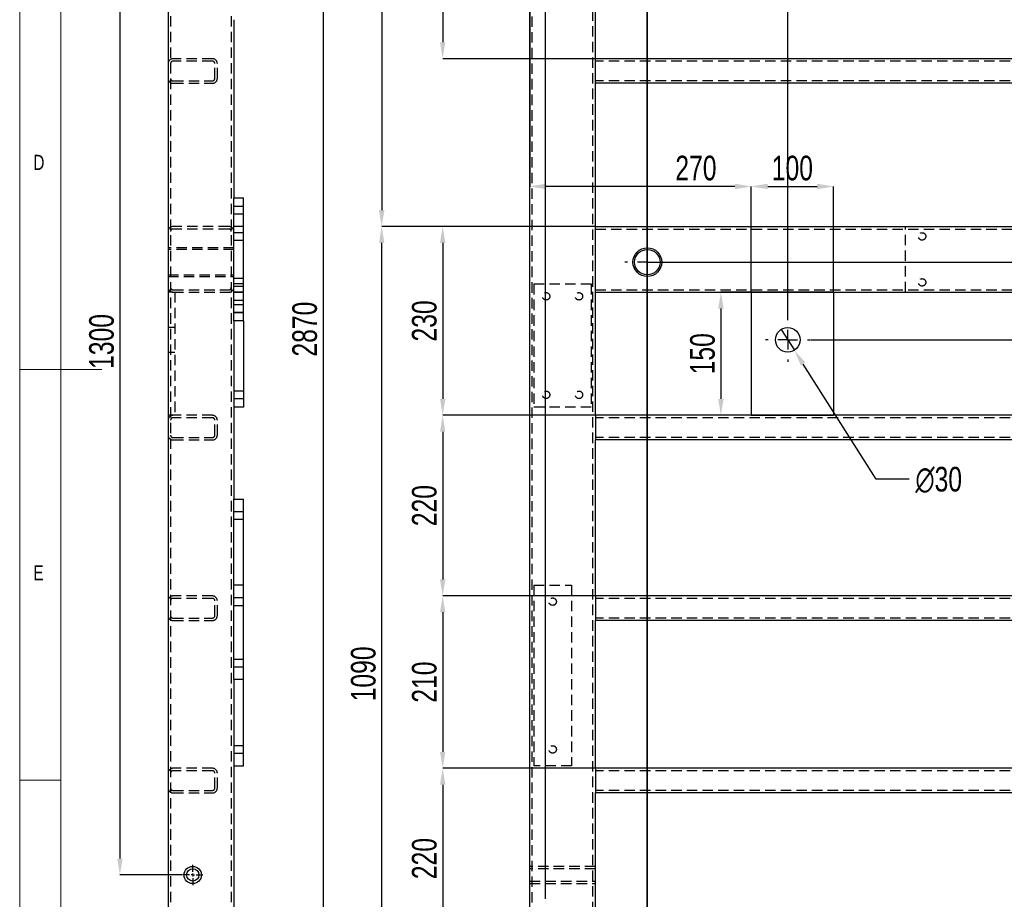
# Model space of a CAD drawing. Header units: millimetres. Extents: x 5 to 589, y 5 to 415.
# Tile 3 of 18: x 5 to 125, y 145 to 253. Entities that reach past the tile are written whole.
import ezdxf

# ---------------------------------------------------------------- set-up
doc = ezdxf.new("R2010")
doc.units = ezdxf.units.MM
doc.header["$PDSIZE"] = -1
doc.linetypes.add('CENTERX2', pattern=[20.32, 12.7, -2.54, 2.54, -2.54])
doc.linetypes.add('HIDDEN', pattern=[1.905, 1.27, -0.635])
for name, color, linetype in [('COTES', 1, 'Continuous'), ('NOTES', 6, 'Continuous'), ('TRAIT-MIXTES', 3, 'CENTERX2'), ('TRAIT-TIRET', 2, 'HIDDEN')]:
    doc.layers.add(name, color=color, linetype=linetype)
doc.layers.add('TRAIT-FORT', color=4, linetype='Continuous', lineweight=25)
doc.styles.add('SLDTEXTSTYLE0', font='TXT', dxfattribs={"width": 0.75})
doc.dimstyles.new('SLDDIMSTYLE1', dxfattribs={"dimtxt": 3, "dimasz": 2, "dimexe": 0, "dimexo": 0.0625, "dimgap": 0.75, "dimtad": 0, "dimtih": 1, "dimtoh": 1, "dimdec": 0, "dimlfac": 10, "dimrnd": 1e-09, "dimzin": 12, "dimdsep": 46, "dimtxsty": 'SLDTEXTSTYLE0', "dimsah": 1, "dimcen": 0.09, "dimadec": 0, "dimazin": 3, "dimtfac": 1, "dimtdec": 0, "dimtofl": 0, "dimtmove": 0, "dimatfit": 3, "dimfxl": 1, "dimfrac": 2, "dimtolj": 1, "dimtzin": 12, "dimarcsym": 0})
doc.dimstyles.new('SLDDIMSTYLE2', dxfattribs={"dimtxt": 3, "dimasz": 2, "dimexe": 0, "dimexo": 0.0625, "dimgap": 0.75, "dimtad": 1, "dimdec": 0, "dimlfac": 10, "dimrnd": 1e-09, "dimzin": 12, "dimdsep": 46, "dimtxsty": 'SLDTEXTSTYLE0', "dimsah": 1, "dimcen": 0.09, "dimadec": 0, "dimazin": 3, "dimtfac": 1, "dimtdec": 0, "dimtofl": 0, "dimtmove": 0, "dimatfit": 3, "dimfxl": 1, "dimfrac": 2, "dimtolj": 1, "dimtzin": 12, "dimarcsym": 0})
doc.dimstyles.new('SLDDIMSTYLE3', dxfattribs={"dimtxt": 3, "dimasz": 2, "dimexe": 0, "dimexo": 0.0625, "dimgap": 0.75, "dimtad": 0, "dimtih": 1, "dimtoh": 1, "dimdec": 0, "dimlfac": 10, "dimrnd": 1e-09, "dimzin": 12, "dimdsep": 46, "dimtxsty": 'SLDTEXTSTYLE0', "dimblk1": 'NONE', "dimsah": 1, "dimcen": 0, "dimadec": 0, "dimazin": 3, "dimtfac": 1, "dimtdec": 0, "dimtmove": 0, "dimatfit": 3, "dimldrblk": 'NONE', "dimfxl": 1, "dimfrac": 2, "dimtolj": 1, "dimtzin": 12, "dimarcsym": 0})

# ---------------------------------------------------------------- blocks, each defined once
blk = doc.blocks.new('_D_3')
at = {"layer": 'COTES', "color": 0, "lineweight": -2, "transparency": 16777216}
blk.add_line((81.53, 223.09), (172.16, 223.09), dxfattribs=at)
at = {"layer": 'Defpoints', "color": 0, "transparency": 16777216}
for p in [(164.13, 358.43), (81.46, 223.09), (172.16, 223.09)]:
    blk.add_point(p, dxfattribs=at)
at = {"layer": 'COTES', "color": 0, "transparency": 16777216, "insert": (176.66, 223.09), "char_height": 3, "attachment_point": 5, "style": 'SLDTEXTSTYLE0'}
blk.add_mtext('\\A1;1353', dxfattribs=at)
blk = doc.blocks.new('_D_4')
at = {"layer": 'COTES', "color": 0, "lineweight": -2, "transparency": 16777216}
blk.add_line((101.33, 213.63), (172.16, 213.63), dxfattribs=at)
at = {"layer": 'Defpoints', "color": 0, "transparency": 16777216}
for p in [(164.13, 358.43), (101.27, 213.63), (172.16, 213.63)]:
    blk.add_point(p, dxfattribs=at)
at = {"layer": 'COTES', "color": 0, "transparency": 16777216, "insert": (176.66, 213.63), "char_height": 3, "attachment_point": 5, "style": 'SLDTEXTSTYLE0'}
blk.add_mtext('\\A1;1448', dxfattribs=at)
blk = doc.blocks.new('_D_5')
at = {"layer": 'COTES', "color": 0, "lineweight": -2, "transparency": 16777216}
blk.add_line((69.12, 142.52), (172.16, 142.52), dxfattribs=at)
at = {"layer": 'Defpoints', "color": 0, "transparency": 16777216}
for p in [(164.13, 358.43), (69.05, 142.52), (172.16, 142.52)]:
    blk.add_point(p, dxfattribs=at)
at = {"layer": 'COTES', "color": 0, "transparency": 16777216, "insert": (176.66, 142.52), "char_height": 3, "attachment_point": 5, "style": 'SLDTEXTSTYLE0'}
blk.add_mtext('\\A1;2159', dxfattribs=at)
blk = doc.blocks.new('_D_8')
at = {"layer": 'COTES', "color": 0, "lineweight": -2, "transparency": 16777216}
for p, q in [((71.94, 364.93), (71.94, 368.93)), ((69.05, 360.93), (71.94, 364.93)), ((69.05, 145.53), (69.05, 360.93))]:
    blk.add_line(p, q, dxfattribs=at)
at = {"layer": 'Defpoints', "color": 0, "transparency": 16777216}
for p in [(71.94, 368.93), (67.13, 358.43), (69.05, 145.47)]:
    blk.add_point(p, dxfattribs=at)
at = {"layer": 'COTES', "color": 0, "transparency": 16777216, "insert": (71.94, 371.18), "char_height": 3, "attachment_point": 5, "rotation": 90, "style": 'SLDTEXTSTYLE0'}
blk.add_mtext('\\A1;19', dxfattribs=at)
blk = doc.blocks.new('_D_10')
at = {"layer": 'COTES', "color": 0, "lineweight": -2, "transparency": 16777216}
blk.add_line((98.57, 216.4), (98.57, 368.93), dxfattribs=at)
at = {"layer": 'Defpoints', "color": 0, "transparency": 16777216}
for p in [(98.57, 368.93), (67.13, 358.43), (98.57, 216.33)]:
    blk.add_point(p, dxfattribs=at)
at = {"layer": 'COTES', "color": 0, "transparency": 16777216, "insert": (98.57, 372.31), "char_height": 3, "attachment_point": 5, "rotation": 90, "style": 'SLDTEXTSTYLE0'}
blk.add_mtext('\\A1;314', dxfattribs=at)
blk = doc.blocks.new('_D_12')
at = {"layer": 'COTES', "color": 0, "lineweight": -2, "transparency": 16777216}
for p, q in [((67.07, 358.43), (41.96, 358.43)), ((41.96, 356.43), (41.96, 73.43)), ((67.07, 71.43), (41.96, 71.43))]:
    blk.add_line(p, q, dxfattribs=at)
at = {"layer": 'COTES', "color": 0, "transparency": 16777216}
for points in [[(41.63, 356.43), (42.3, 356.43), (41.96, 358.43)], [(41.63, 73.43), (42.3, 73.43), (41.96, 71.43)]]:
    blk.add_solid(points, dxfattribs=at)
at = {"layer": 'Defpoints', "color": 0, "transparency": 16777216}
for p in [(67.13, 358.43), (41.96, 71.43), (67.13, 71.43)]:
    blk.add_point(p, dxfattribs=at)
at = {"layer": 'COTES', "color": 0, "transparency": 16777216, "insert": (38.21, 214.93), "char_height": 3, "attachment_point": 2, "rotation": 90, "style": 'SLDTEXTSTYLE0'}
blk.add_mtext('\\A1;2870', dxfattribs=at)
blk = doc.blocks.new('_D_14')
at = {"layer": 'COTES', "color": 0, "lineweight": -2, "transparency": 16777216}
for p, q in [((75.07, 312.43), (49.1, 312.43)), ((49.1, 310.43), (49.1, 229.43)), ((75.07, 227.43), (49.1, 227.43))]:
    blk.add_line(p, q, dxfattribs=at)
at = {"layer": 'COTES', "color": 0, "transparency": 16777216}
for points in [[(48.77, 310.43), (49.43, 310.43), (49.1, 312.43)], [(48.77, 229.43), (49.43, 229.43), (49.1, 227.43)]]:
    blk.add_solid(points, dxfattribs=at)
at = {"layer": 'Defpoints', "color": 0, "transparency": 16777216}
for p in [(75.13, 312.43), (49.1, 227.43), (75.13, 227.43)]:
    blk.add_point(p, dxfattribs=at)
at = {"layer": 'COTES', "color": 0, "transparency": 16777216, "insert": (45.35, 269.93), "char_height": 3, "attachment_point": 2, "rotation": 90, "style": 'SLDTEXTSTYLE0'}
blk.add_mtext('\\A1;850', dxfattribs=at)
blk = doc.blocks.new('_D_18')
at = {"layer": 'COTES', "color": 0, "lineweight": -2, "transparency": 16777216}
for p, q in [((75.07, 270.93), (56.53, 270.93)), ((56.53, 268.93), (56.53, 249.88)), ((75.07, 247.88), (56.53, 247.88))]:
    blk.add_line(p, q, dxfattribs=at)
at = {"layer": 'COTES', "color": 0, "transparency": 16777216}
for points in [[(56.2, 268.93), (56.86, 268.93), (56.53, 270.93)], [(56.2, 249.88), (56.86, 249.88), (56.53, 247.88)]]:
    blk.add_solid(points, dxfattribs=at)
at = {"layer": 'Defpoints', "color": 0, "transparency": 16777216}
for p in [(75.13, 270.93), (56.53, 247.88), (75.13, 247.88)]:
    blk.add_point(p, dxfattribs=at)
at = {"layer": 'COTES', "color": 0, "transparency": 16777216, "insert": (52.78, 259.41), "char_height": 3, "attachment_point": 2, "rotation": 90, "style": 'SLDTEXTSTYLE0'}
blk.add_mtext('\\A1;230', dxfattribs=at)
blk = doc.blocks.new('_D_19')
at = {"layer": 'COTES', "color": 0, "lineweight": -2, "transparency": 16777216}
for p, q in [((75.07, 227.43), (56.53, 227.43)), ((56.53, 225.43), (56.53, 206.43)), ((75.07, 204.43), (56.53, 204.43))]:
    blk.add_line(p, q, dxfattribs=at)
at = {"layer": 'COTES', "color": 0, "transparency": 16777216}
for points in [[(56.2, 225.43), (56.86, 225.43), (56.53, 227.43)], [(56.2, 206.43), (56.86, 206.43), (56.53, 204.43)]]:
    blk.add_solid(points, dxfattribs=at)
at = {"layer": 'Defpoints', "color": 0, "transparency": 16777216}
for p in [(75.13, 227.43), (56.53, 204.43), (75.13, 204.43)]:
    blk.add_point(p, dxfattribs=at)
at = {"layer": 'COTES', "color": 0, "transparency": 16777216, "insert": (52.78, 215.93), "char_height": 3, "attachment_point": 2, "rotation": 90, "style": 'SLDTEXTSTYLE0'}
blk.add_mtext('\\A1;230', dxfattribs=at)
blk = doc.blocks.new('_D_20')
at = {"layer": 'COTES', "color": 0, "lineweight": -2, "transparency": 16777216}
for p, q in [((75.07, 204.43), (56.53, 204.43)), ((56.53, 202.43), (56.53, 184.43)), ((75.07, 182.43), (56.53, 182.43))]:
    blk.add_line(p, q, dxfattribs=at)
at = {"layer": 'COTES', "color": 0, "transparency": 16777216}
for points in [[(56.2, 202.43), (56.86, 202.43), (56.53, 204.43)], [(56.2, 184.43), (56.86, 184.43), (56.53, 182.43)]]:
    blk.add_solid(points, dxfattribs=at)
at = {"layer": 'Defpoints', "color": 0, "transparency": 16777216}
for p in [(75.13, 204.43), (56.53, 182.43), (75.13, 182.43)]:
    blk.add_point(p, dxfattribs=at)
at = {"layer": 'COTES', "color": 0, "transparency": 16777216, "insert": (52.78, 193.43), "char_height": 3, "attachment_point": 2, "rotation": 90, "style": 'SLDTEXTSTYLE0'}
blk.add_mtext('\\A1;220', dxfattribs=at)
blk = doc.blocks.new('_D_21')
at = {"layer": 'COTES', "color": 0, "lineweight": -2, "transparency": 16777216}
for p, q in [((75.07, 182.43), (56.53, 182.43)), ((56.53, 180.43), (56.53, 163.43)), ((75.07, 161.43), (56.53, 161.43))]:
    blk.add_line(p, q, dxfattribs=at)
at = {"layer": 'COTES', "color": 0, "transparency": 16777216}
for points in [[(56.2, 180.43), (56.86, 180.43), (56.53, 182.43)], [(56.2, 163.43), (56.86, 163.43), (56.53, 161.43)]]:
    blk.add_solid(points, dxfattribs=at)
at = {"layer": 'Defpoints', "color": 0, "transparency": 16777216}
for p in [(75.13, 182.43), (56.53, 161.43), (75.13, 161.43)]:
    blk.add_point(p, dxfattribs=at)
at = {"layer": 'COTES', "color": 0, "transparency": 16777216, "insert": (52.78, 171.93), "char_height": 3, "attachment_point": 2, "rotation": 90, "style": 'SLDTEXTSTYLE0'}
blk.add_mtext('\\A1;210', dxfattribs=at)
blk = doc.blocks.new('_D_22')
at = {"layer": 'COTES', "color": 0, "lineweight": -2, "transparency": 16777216}
for p, q in [((75.07, 161.43), (56.53, 161.43)), ((56.53, 159.43), (56.53, 141.43)), ((75.07, 139.43), (56.53, 139.43))]:
    blk.add_line(p, q, dxfattribs=at)
at = {"layer": 'COTES', "color": 0, "transparency": 16777216}
for points in [[(56.2, 159.43), (56.86, 159.43), (56.53, 161.43)], [(56.2, 141.43), (56.86, 141.43), (56.53, 139.43)]]:
    blk.add_solid(points, dxfattribs=at)
at = {"layer": 'Defpoints', "color": 0, "transparency": 16777216}
for p in [(75.13, 161.43), (56.53, 139.43), (75.13, 139.43)]:
    blk.add_point(p, dxfattribs=at)
at = {"layer": 'COTES', "color": 0, "transparency": 16777216, "insert": (52.78, 150.43), "char_height": 3, "attachment_point": 2, "rotation": 90, "style": 'SLDTEXTSTYLE0'}
blk.add_mtext('\\A1;220', dxfattribs=at)
blk = doc.blocks.new('_D_24')
at = {"layer": 'COTES', "color": 0, "lineweight": -2, "transparency": 16777216}
for p, q in [((75.07, 227.43), (49.1, 227.43)), ((49.1, 120.43), (49.1, 225.43)), ((75.07, 118.43), (49.1, 118.43))]:
    blk.add_line(p, q, dxfattribs=at)
at = {"layer": 'COTES', "color": 0, "transparency": 16777216}
for points in [[(48.77, 225.43), (49.43, 225.43), (49.1, 227.43)], [(48.77, 120.43), (49.43, 120.43), (49.1, 118.43)]]:
    blk.add_solid(points, dxfattribs=at)
at = {"layer": 'Defpoints', "color": 0, "transparency": 16777216}
for p in [(49.1, 227.43), (75.13, 227.43), (75.13, 118.43)]:
    blk.add_point(p, dxfattribs=at)
at = {"layer": 'COTES', "color": 0, "transparency": 16777216, "insert": (45.35, 172.93), "char_height": 3, "attachment_point": 2, "rotation": 90, "style": 'SLDTEXTSTYLE0'}
blk.add_mtext('\\A1;1090', dxfattribs=at)
blk = doc.blocks.new('_D_28')
at = {"layer": 'COTES', "color": 0, "lineweight": -2, "transparency": 16777216}
for p, q in [((104.07, 219.43), (90.42, 219.43)), ((90.42, 217.43), (90.42, 206.43)), ((104.07, 204.43), (90.42, 204.43))]:
    blk.add_line(p, q, dxfattribs=at)
at = {"layer": 'COTES', "color": 0, "transparency": 16777216}
for points in [[(90.09, 217.43), (90.76, 217.43), (90.42, 219.43)], [(90.09, 206.43), (90.76, 206.43), (90.42, 204.43)]]:
    blk.add_solid(points, dxfattribs=at)
at = {"layer": 'Defpoints', "color": 0, "transparency": 16777216}
for p in [(104.13, 219.43), (90.42, 204.43), (104.13, 204.43)]:
    blk.add_point(p, dxfattribs=at)
at = {"layer": 'COTES', "color": 0, "transparency": 16777216, "insert": (86.67, 211.93), "char_height": 3, "attachment_point": 2, "rotation": 90, "style": 'SLDTEXTSTYLE0'}
blk.add_mtext('\\A1;150', dxfattribs=at)
blk = doc.blocks.new('_D_29')
at = {"layer": 'COTES', "color": 0, "lineweight": -2, "transparency": 16777216}
for p, q in [((94.13, 219.49), (94.13, 232.31)), ((96.13, 232.31), (102.13, 232.31)), ((104.13, 219.49), (104.13, 232.31))]:
    blk.add_line(p, q, dxfattribs=at)
at = {"layer": 'COTES', "color": 0, "transparency": 16777216}
for points in [[(96.13, 232.65), (96.13, 231.98), (94.13, 232.31)], [(102.13, 232.65), (102.13, 231.98), (104.13, 232.31)]]:
    blk.add_solid(points, dxfattribs=at)
at = {"layer": 'Defpoints', "color": 0, "transparency": 16777216}
for p in [(104.13, 232.31), (94.13, 219.43), (104.13, 219.43)]:
    blk.add_point(p, dxfattribs=at)
at = {"layer": 'COTES', "color": 0, "transparency": 16777216, "insert": (99.13, 236.06), "char_height": 3, "attachment_point": 2, "style": 'SLDTEXTSTYLE0'}
blk.add_mtext('\\A1;100', dxfattribs=at)
blk = doc.blocks.new('_D_30')
at = {"layer": 'COTES', "color": 0, "lineweight": -2, "transparency": 16777216}
for p, q in [((67.13, 358.37), (67.13, 232.31)), ((92.13, 232.31), (69.13, 232.31)), ((94.13, 219.49), (94.13, 232.31))]:
    blk.add_line(p, q, dxfattribs=at)
at = {"layer": 'COTES', "color": 0, "transparency": 16777216}
for points in [[(69.13, 232.65), (69.13, 231.98), (67.13, 232.31)], [(92.13, 232.65), (92.13, 231.98), (94.13, 232.31)]]:
    blk.add_solid(points, dxfattribs=at)
at = {"layer": 'Defpoints', "color": 0, "transparency": 16777216}
for p in [(67.13, 358.43), (67.13, 232.31), (94.13, 219.43)]:
    blk.add_point(p, dxfattribs=at)
at = {"layer": 'COTES', "color": 0, "transparency": 16777216, "insert": (87.38, 236.06), "char_height": 3, "attachment_point": 2, "style": 'SLDTEXTSTYLE0'}
blk.add_mtext('\\A1;270', dxfattribs=at)
blk = doc.blocks.new('_D_32')
at = {"layer": 'COTES', "color": 0, "lineweight": -2, "transparency": 16777216}
for p, q in [((97.76, 214.9), (99.37, 212.37)), ((109.32, 196.65), (100.44, 210.68)), ((113.37, 196.65), (109.32, 196.65))]:
    blk.add_line(p, q, dxfattribs=at)
at = {"layer": 'COTES', "color": 0, "transparency": 16777216}
blk.add_solid([(100.72, 210.86), (100.16, 210.5), (99.37, 212.37)], dxfattribs=at)
at = {"layer": 'Defpoints', "color": 0, "transparency": 16777216}
for p in [(97.76, 214.9), (99.37, 212.37)]:
    blk.add_point(p, dxfattribs=at)
at = {"layer": 'COTES', "color": 0, "transparency": 16777216, "insert": (114.12, 198.15), "char_height": 3, "attachment_point": 1, "style": 'SLDTEXTSTYLE0'}
blk.add_mtext('\\A1;∅30', dxfattribs=at)
blk = doc.blocks.new('_NONE')
blk = doc.blocks.new('SW_CENTERMARKSYMBOL_2')
at = {"layer": 'TRAIT-MIXTES', "color": 0}
for p, q in [((0, 2.4), (0, 2.75)), ((0, 0), (0, 1.2)), ((-2.4, 0), (-2.75, 0)), ((0, 0), (-1.2, 0)), ((0, 0), (0, -1.2)), ((0, 0), (1.2, 0)), ((2.4, 0), (2.75, 0)), ((0, -2.4), (0, -2.75))]:
    blk.add_line(p, q, dxfattribs=at)
blk = doc.blocks.new('SW_CENTERMARKSYMBOL_4')
at = {"layer": 'TRAIT-MIXTES', "color": 0}
for p, q in [((0, 2.4), (0, 2.7)), ((0, 0), (0, 1.2)), ((-2.4, 0), (-2.7, 0)), ((0, 0), (-1.2, 0)), ((0, 0), (0, -1.2)), ((0, 0), (1.2, 0)), ((2.4, 0), (2.7, 0)), ((0, -2.4), (0, -2.7))]:
    blk.add_line(p, q, dxfattribs=at)
blk = doc.blocks.new('_D_80')
at = {"layer": 'COTES', "color": 0, "lineweight": -2, "transparency": 16777216}
for p, q in [((24.77, 278.43), (17.21, 278.43)), ((17.21, 276.43), (17.21, 150.43)), ((24.77, 148.43), (17.21, 148.43))]:
    blk.add_line(p, q, dxfattribs=at)
at = {"layer": 'COTES', "color": 0, "transparency": 16777216}
for points in [[(16.88, 276.43), (17.54, 276.43), (17.21, 278.43)], [(16.88, 150.43), (17.54, 150.43), (17.21, 148.43)]]:
    blk.add_solid(points, dxfattribs=at)
at = {"layer": 'Defpoints', "color": 0, "transparency": 16777216}
for p in [(24.83, 278.43), (17.21, 148.43), (24.83, 148.43)]:
    blk.add_point(p, dxfattribs=at)
at = {"layer": 'COTES', "color": 0, "transparency": 16777216, "insert": (13.46, 213.43), "char_height": 3, "attachment_point": 2, "rotation": 90, "style": 'SLDTEXTSTYLE0'}
blk.add_mtext('\\A1;1300', dxfattribs=at)
blk = doc.blocks.new('SW_CENTERMARKSYMBOL_32')
at = {"layer": 'TRAIT-MIXTES', "color": 0}
for p, q in [((0, 0.4), (0, 1.25)), ((-0.4, 0), (-1.25, 0)), ((0, 0), (-0.2, 0)), ((0, 0), (0, 0.2)), ((0, 0), (0, -0.2)), ((0, 0), (0.2, 0)), ((0.4, 0), (1.25, 0)), ((0, -0.4), (0, -1.25))]:
    blk.add_line(p, q, dxfattribs=at)

msp = doc.modelspace()

# ---------------------------------------------------------------- linework, layer by layer
at = {"lineweight": 18}
for p, q in [((5, 415), (5, 5)), ((10, 410), (10, 10)), ((32.28, 229.93), (31.08, 229.93)), ((32.28, 229.93), (31.08, 229.93)), ((32.28, 228.93), (31.08, 228.93)), ((32.28, 228.93), (31.08, 228.93)), ((32.28, 217.93), (31.08, 217.93)), ((32.28, 217.93), (31.08, 217.93)), ((32.28, 216.93), (31.08, 216.93)), ((32.28, 216.93), (31.08, 216.93)), ((5, 210), (15, 210)), ((10, 160), (5, 160))]:
    msp.add_line(p, q, dxfattribs=at)
at = {"lineweight": 35}
msp.add_line((81.43, 321.3), (81.43, 63.43), dxfattribs=at)
at = {"layer": 'TRAIT-FORT', "lineweight": 25}
for p, q in [((23.08, 357.83), (23.08, 72.03)), ((67.13, 71.43), (67.13, 358.43)), ((75.13, 247.88), (75.13, 267.93)), ((31.08, 252.63), (31.08, 230.93)), ((156.13, 247.88), (75.13, 247.88)), ((75.13, 247.28), (75.13, 247.88)), ((75.13, 245.48), (75.13, 247.28)), ((75.13, 244.88), (75.13, 245.48)), ((75.13, 227.43), (75.13, 244.88)), ((156.13, 244.88), (75.13, 244.88)), ((31.08, 215.93), (31.08, 230.93)), ((31.08, 230.93), (32.28, 230.93)), ((32.28, 215.93), (32.28, 230.93)), ((75.13, 227.43), (156.13, 227.43)), ((75.13, 226.83), (75.13, 227.43)), ((75.13, 220.03), (75.13, 226.83)), ((75.13, 219.43), (75.13, 220.03)), ((75.13, 219.43), (94.13, 219.43)), ((75.13, 204.43), (75.13, 219.43)), ((94.13, 219.43), (94.13, 204.43)), ((94.13, 219.43), (104.13, 219.43)), ((104.13, 219.43), (156.13, 219.43)), ((104.13, 219.43), (104.13, 204.43)), ((32.28, 215.93), (31.08, 215.93)), ((31.08, 215.93), (31.08, 194.23)), ((32.28, 215.93), (32.28, 205.43)), ((32.28, 205.43), (31.08, 205.43)), ((94.13, 204.43), (75.13, 204.43)), ((75.13, 204.43), (75.13, 203.83)), ((94.13, 204.43), (104.13, 204.43)), ((156.13, 204.43), (104.13, 204.43)), ((75.13, 203.83), (75.13, 202.03)), ((75.13, 202.03), (75.13, 201.43)), ((75.13, 182.43), (75.13, 201.43)), ((156.13, 201.43), (75.13, 201.43)), ((31.08, 194.23), (32.28, 194.23)), ((31.08, 172.23), (31.08, 194.23)), ((32.28, 172.23), (32.28, 194.23)), ((156.13, 182.43), (75.13, 182.43)), ((75.13, 182.43), (75.13, 181.83)), ((75.13, 181.83), (75.13, 180.03)), ((75.13, 180.03), (75.13, 179.43)), ((75.13, 161.43), (75.13, 179.43)), ((156.13, 179.43), (75.13, 179.43)), ((32.28, 172.23), (31.08, 172.23)), ((31.08, 172.23), (31.08, 126.63)), ((32.28, 161.73), (32.28, 172.23)), ((31.08, 161.73), (32.28, 161.73)), ((156.13, 161.43), (75.13, 161.43)), ((75.13, 161.43), (75.13, 160.83)), ((75.13, 160.83), (75.13, 159.03)), ((75.13, 159.03), (75.13, 158.43)), ((75.13, 139.43), (75.13, 158.43)), ((156.13, 158.43), (75.13, 158.43))]:
    msp.add_line(p, q, dxfattribs=at)
for centre, radius in [((81.46, 223.09), 1.75), ((81.46, 223.09), 1.55), ((98.57, 213.63), 1.5), ((26.08, 148.43), 1.05), ((26.08, 148.43), 0.75)]:
    msp.add_circle(centre, radius, dxfattribs=at)
at = {"layer": 'TRAIT-TIRET'}
for p, q in [((23.38, 357.83), (23.38, 72.03)), ((30.78, 357.83), (30.78, 72.03)), ((67.43, 143.17), (67.43, 358.13)), ((74.83, 79.13), (74.83, 350.73)), ((28.48, 247.88), (23.68, 247.88)), ((28.48, 247.58), (23.68, 247.58)), ((28.78, 245.48), (28.78, 247.28)), ((29.08, 245.48), (29.08, 247.28)), ((156.13, 247.58), (75.13, 247.58)), ((23.68, 245.18), (28.48, 245.18)), ((23.68, 244.88), (28.48, 244.88)), ((156.13, 245.18), (75.13, 245.18)), ((32.28, 229.88), (31.08, 229.88)), ((31.08, 228.98), (32.28, 228.98)), ((30.48, 227.43), (23.68, 227.43)), ((30.48, 227.13), (23.68, 227.13)), ((32.28, 227.43), (31.08, 227.43)), ((75.13, 227.13), (156.13, 227.13)), ((112.93, 219.43), (112.93, 227.43)), ((32.28, 226.68), (31.08, 226.68)), ((31.08, 225.78), (32.28, 225.78)), ((31.08, 224.84), (23.08, 224.84)), ((23.38, 224.84), (23.08, 224.84)), ((31.08, 224.64), (23.08, 224.64)), ((31.08, 224.84), (30.78, 224.84)), ((23.08, 221.54), (31.08, 221.54)), ((23.08, 221.34), (31.08, 221.34)), ((23.08, 221.34), (23.38, 221.34)), ((30.78, 221.34), (31.08, 221.34)), ((32.28, 221.08), (31.08, 221.08)), ((23.68, 219.73), (30.48, 219.73)), ((32.28, 220.43), (31.08, 220.43)), ((31.08, 220.18), (32.28, 220.18)), ((67.63, 220.43), (67.63, 205.43)), ((67.63, 220.43), (74.63, 220.43)), ((74.63, 220.43), (74.63, 205.43)), ((75.13, 219.73), (156.13, 219.73)), ((23.68, 219.43), (23.08, 219.43)), ((23.68, 219.43), (30.48, 219.43)), ((23.88, 219.43), (23.88, 204.43)), ((32.28, 219.43), (31.08, 219.43)), ((32.28, 219.38), (31.08, 219.38)), ((31.08, 218.48), (32.28, 218.48)), ((32.28, 217.88), (31.08, 217.88)), ((31.08, 216.98), (32.28, 216.98)), ((23.88, 215.13), (23.08, 215.13)), ((23.08, 212.13), (23.88, 212.13)), ((32.28, 207.38), (31.08, 207.38)), ((31.08, 206.48), (32.28, 206.48)), ((74.63, 205.43), (67.63, 205.43)), ((23.68, 204.43), (23.08, 204.43)), ((28.48, 204.43), (23.68, 204.43)), ((28.48, 204.13), (23.68, 204.13)), ((156.13, 204.13), (75.13, 204.13)), ((28.78, 202.03), (28.78, 203.83)), ((29.08, 202.03), (29.08, 203.83)), ((23.68, 201.73), (28.48, 201.73)), ((156.13, 201.73), (75.13, 201.73)), ((23.68, 201.43), (28.48, 201.43)), ((32.28, 192.68), (31.08, 192.68)), ((31.08, 191.78), (32.28, 191.78)), ((32.28, 183.73), (31.08, 183.73)), ((67.63, 183.73), (67.63, 161.73)), ((67.63, 183.73), (72.23, 183.73)), ((72.23, 183.73), (72.23, 161.73)), ((28.48, 182.43), (23.68, 182.43)), ((28.48, 182.13), (23.68, 182.13)), ((28.78, 180.03), (28.78, 181.83)), ((29.08, 180.03), (29.08, 181.83)), ((32.28, 182.18), (31.08, 182.18)), ((31.08, 181.28), (32.28, 181.28)), ((156.13, 182.13), (75.13, 182.13)), ((23.68, 179.73), (28.48, 179.73)), ((23.68, 179.43), (28.48, 179.43)), ((156.13, 179.73), (75.13, 179.73)), ((32.28, 174.68), (31.08, 174.68)), ((31.08, 173.78), (32.28, 173.78)), ((32.28, 164.18), (31.08, 164.18)), ((31.08, 163.28), (32.28, 163.28)), ((28.48, 161.43), (23.68, 161.43)), ((28.48, 161.13), (23.68, 161.13)), ((28.78, 159.03), (28.78, 160.83)), ((29.08, 159.03), (29.08, 160.83)), ((72.23, 161.73), (67.63, 161.73)), ((156.13, 161.13), (75.13, 161.13)), ((23.68, 158.73), (28.48, 158.73)), ((23.68, 158.43), (28.48, 158.43)), ((156.13, 158.73), (75.13, 158.73)), ((67.13, 147.38), (67.13, 149.48)), ((75.13, 149.48), (67.13, 149.48)), ((67.43, 149.48), (67.13, 149.48)), ((75.13, 149.18), (67.13, 149.18)), ((75.13, 149.48), (74.83, 149.48)), ((67.13, 147.68), (75.13, 147.68)), ((67.13, 147.38), (75.13, 147.38)), ((67.13, 147.38), (67.43, 147.38)), ((74.83, 147.38), (75.13, 147.38))]:
    msp.add_line(p, q, dxfattribs=at)
for centre in [(114.93, 226.23), (114.93, 220.63), (69.13, 218.93), (73.13, 218.93), (69.13, 206.93), (73.13, 206.93), (69.93, 181.73), (69.93, 163.73)]:
    msp.add_circle(centre, 0.45, dxfattribs=at)
for centre, radius, start, end in [((23.68, 247.28), 0.6, 90, 180), ((23.68, 247.28), 0.3, 90, 180), ((28.48, 247.28), 0.6, 0, 90), ((28.48, 247.28), 0.3, 0, 90), ((23.68, 245.48), 0.6, 180, 270), ((23.68, 245.48), 0.3, 180, 270), ((28.48, 245.48), 0.6, 270, 0), ((28.48, 245.48), 0.3, 270, 0), ((23.68, 226.83), 0.6, 90, 180), ((23.68, 226.83), 0.3, 90, 180), ((30.48, 226.83), 0.6, 0, 90), ((30.48, 226.83), 0.3, 0, 90), ((23.68, 220.03), 0.6, 180, 270), ((23.68, 220.03), 0.3, 180, 270), ((30.48, 220.03), 0.6, 270, 0), ((30.48, 220.03), 0.3, 270, 0), ((23.68, 203.83), 0.6, 90, 180), ((23.68, 203.83), 0.3, 90, 180), ((28.48, 203.83), 0.6, 0, 90), ((28.48, 203.83), 0.3, 0, 90), ((23.68, 202.03), 0.6, 180, 270), ((23.68, 202.03), 0.3, 180, 270), ((28.48, 202.03), 0.3, 270, 0), ((28.48, 202.03), 0.6, 270, 0), ((23.68, 181.83), 0.6, 90, 180), ((28.48, 181.83), 0.6, 0, 90), ((23.68, 181.83), 0.3, 90, 180), ((28.48, 181.83), 0.3, 0, 90), ((23.68, 180.03), 0.6, 180, 270), ((23.68, 180.03), 0.3, 180, 270), ((28.48, 180.03), 0.6, 270, 0), ((28.48, 180.03), 0.3, 270, 0), ((23.68, 160.83), 0.6, 90, 180), ((23.68, 160.83), 0.3, 90, 180), ((28.48, 160.83), 0.6, 0, 90), ((28.48, 160.83), 0.3, 0, 90), ((23.68, 159.03), 0.6, 180, 270), ((23.68, 159.03), 0.3, 180, 270), ((28.48, 159.03), 0.6, 270, 0), ((28.48, 159.03), 0.3, 270, 0)]:
    msp.add_arc(centre, radius, start, end, dxfattribs=at)

# ---------------------------------------------------------------- block references
at = {"layer": 'TRAIT-MIXTES'}
for name, p in [('SW_CENTERMARKSYMBOL_2', (81.46, 223.09)), ('SW_CENTERMARKSYMBOL_4', (98.57, 213.63)), ('SW_CENTERMARKSYMBOL_32', (26.08, 148.43))]:
    msp.add_blockref(name, p, dxfattribs=at)

# ---------------------------------------------------------------- texts
at = {"layer": 'NOTES', "char_height": 1.85, "attachment_point": 1, "style": 'SLDTEXTSTYLE0'}
for s, insert in [('D', (6.67, 236.17)), ('E', (6.67, 186.17))]:
    msp.add_mtext(s, dxfattribs=dict(at, insert=insert))

# ---------------------------------------------------------------- dimensions: what is measured, and where the dimension line sits
at = {"layer": 'COTES'}
for feature_location, offset, dtype, origin, picture, middle in [((98.57, 216.33), (0, 152.6), 1, (67.13, 358.43), '_D_10', (98.57, 372.31)), ((69.05, 145.47), (2.89, 223.46), 1, (67.13, 358.43), '_D_8', (71.94, 371.18)), ((69.05, 142.52), (103.11, 0), 0, (164.13, 358.43), '_D_5', (176.66, 142.52)), ((81.46, 223.09), (90.7, 0), 0, (164.13, 358.43), '_D_3', (176.66, 223.09)), ((101.27, 213.63), (70.89, 0), 0, (164.13, 358.43), '_D_4', (176.66, 213.63))]:
    dim = msp.add_ordinate_dim(feature_location=feature_location, offset=offset, dtype=dtype, origin=origin, dimstyle='SLDDIMSTYLE1', dxfattribs=at)
    dim.commit()
    dim.dimension.update_dxf_attribs({"geometry": picture, "text_midpoint": middle})
for base, p1, p2, picture, middle in [((41.96, 71.43), (67.13, 358.43), (67.13, 71.43), '_D_12', (41.96, 214.93)), ((49.1, 227.43), (75.13, 312.43), (75.13, 227.43), '_D_14', (49.1, 269.93)), ((17.21, 148.43), (24.83, 278.43), (24.83, 148.43), '_D_80', (17.21, 213.43)), ((56.53079253, 247.88067688), (75.13137926, 270.93067688), (75.13137926, 247.88067688), '_D_18', (56.53079253, 259.40567688)), ((49.1, 227.43), (75.13, 118.43), (75.13, 227.43), '_D_24', (49.1, 172.93)), ((56.53, 204.43), (75.13, 227.43), (75.13, 204.43), '_D_19', (56.53, 215.93)), ((90.42, 204.43), (104.13, 219.43), (104.13, 204.43), '_D_28', (90.42, 211.93)), ((56.53, 182.43), (75.13, 204.43), (75.13, 182.43), '_D_20', (56.53, 193.43)), ((56.53, 161.43), (75.13, 182.43), (75.13, 161.43), '_D_21', (56.53, 171.93)), ((56.53, 139.43), (75.13, 161.43), (75.13, 139.43), '_D_22', (56.53, 150.43))]:
    dim = msp.add_linear_dim(base=base, p1=p1, p2=p2, angle=90, dimstyle='SLDDIMSTYLE2', dxfattribs=at)
    dim.commit()
    dim.dimension.update_dxf_attribs({"geometry": picture, "text_midpoint": middle, "dimtype": 160})
for base, p2, picture, middle in [((67.13, 232.31), (67.13, 358.43), '_D_30', (87.38, 232.31)), ((104.13, 232.31), (104.13, 219.43), '_D_29', (99.13, 232.31))]:
    dim = msp.add_linear_dim(base=base, p1=(94.13, 219.43), p2=p2, dimstyle='SLDDIMSTYLE2', dxfattribs=at)
    dim.commit()
    dim.dimension.update_dxf_attribs({"geometry": picture, "text_midpoint": middle, "dimtype": 160})
dim = msp.add_diameter_dim_2p(p1=(97.76, 214.9), p2=(99.37, 212.37), dimstyle='SLDDIMSTYLE3', dxfattribs=at)
dim.commit()
dim.dimension.update_dxf_attribs({"geometry": '_D_32', "text_midpoint": (116.93, 196.65), "dimtype": 163})

doc.saveas('drawing.dxf')
